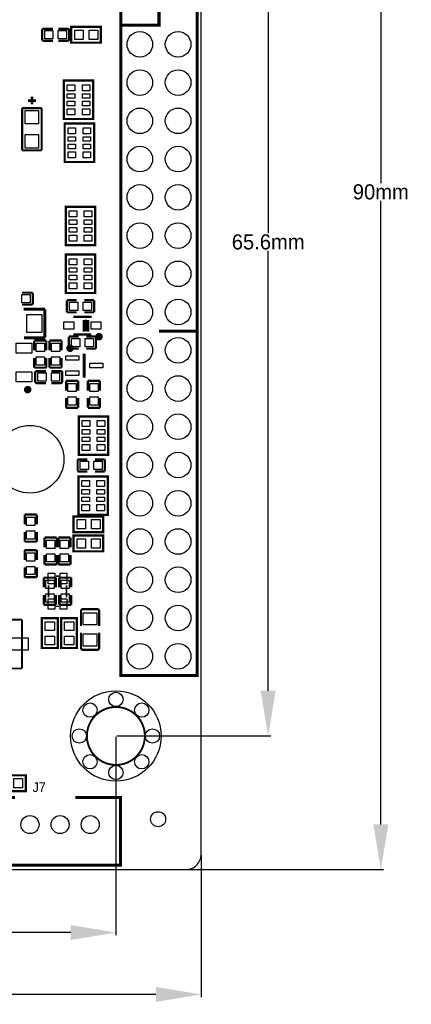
# Model space of a CAD drawing. Extents: x 5 to 312, y -2 to 102.
# Tile 14 of 20: x 130 to 156, y -2 to 64. Entities that reach past the tile are written whole.
import ezdxf

# ---------------------------------------------------------------- set-up
doc = ezdxf.new("R2010")
doc.units = 0
doc.header["$MEASUREMENT"] = 0
doc.layers.get('0').update_dxf_attribs({"linetype": 'CONTINUOUS'})
doc.layers.get('Defpoints').update_dxf_attribs({"linetype": 'CONTINUOUS'})
for name, color, linetype in [('BG_OUTLINE', 6, 'CONTINUOUS'), ('BG_SILKSCREEN_TOP', 7, 'CONTINUOUS'), ('PG_SILKSCREEN_TOP', 7, 'CONTINUOUS'), ('PIN_TOP', 3, 'CONTINUOUS')]:
    doc.layers.add(name, color=color, linetype=linetype)
doc.dimstyles.get("Standard").update_dxf_attribs({"dimtxt": 0.18, "dimasz": 0.18, "dimexe": 0.18, "dimexo": 0.0625, "dimgap": 0.09, "dimtad": 0, "dimtih": 1, "dimtoh": 1, "dimdec": 4, "dimzin": 0, "dimdsep": 46, "dimtxsty": 'STANDARD', "dimcen": 0.09, "dimadec": 0, "dimazin": 0, "dimtfac": 1, "dimtdec": 4, "dimtofl": 0, "dimtmove": 0, "dimatfit": 3, "dimfxl": 1, "dimtolj": 1, "dimtzin": 0, "dimarcsym": 0})

# ---------------------------------------------------------------- blocks, each defined once
blk = doc.blocks.new('*D9')
at = {"color": 0, "linetype": 'Continuous', "lineweight": -2, "transparency": 16777216}
for p, q in [((12.341, 16.107), (12.341, 2.933)), ((136.841, 16.107), (136.841, 2.933)), ((15.341, 3.113), (71.667, 3.113)), ((133.841, 3.113), (77.514, 3.113))]:
    blk.add_line(p, q, dxfattribs=at)
at = {"color": 0, "linetype": 'Continuous', "transparency": 16777216}
for points in [[(15.341, 3.613), (15.341, 2.613), (12.341, 3.113)], [(133.841, 3.613), (133.841, 2.613), (136.841, 3.113)]]:
    blk.add_solid(points, dxfattribs=at)
at = {"layer": 'Defpoints', "color": 0, "linetype": 'Continuous', "transparency": 16777216}
for p in [(12.341, 16.169), (136.841, 16.169), (136.841, 3.113)]:
    blk.add_point(p, dxfattribs=at)
at = {"color": 0, "linetype": 'Continuous', "transparency": 16777216, "insert": (74.591, 3.113), "char_height": 1, "attachment_point": 5}
blk.add_mtext('\\A1;124.5mm', dxfattribs=at)
blk = doc.blocks.new('*D10')
at = {"color": 0, "linetype": 'Continuous', "lineweight": -2, "transparency": 16777216}
for p, q in [((7.417, 8.243), (7.417, -1.177)), ((142.494, 8.243), (142.494, -1.177)), ((10.417, -0.997), (72.699, -0.997)), ((139.494, -0.997), (77.212, -0.997))]:
    blk.add_line(p, q, dxfattribs=at)
at = {"color": 0, "linetype": 'Continuous', "transparency": 16777216}
for points in [[(10.417, -0.497), (10.417, -1.497), (7.417, -0.997)], [(139.494, -0.497), (139.494, -1.497), (142.494, -0.997)]]:
    blk.add_solid(points, dxfattribs=at)
at = {"layer": 'Defpoints', "color": 0, "linetype": 'Continuous', "transparency": 16777216}
for p in [(7.417, 8.306), (142.494, 8.306), (142.494, -0.997)]:
    blk.add_point(p, dxfattribs=at)
at = {"color": 0, "linetype": 'Continuous', "transparency": 16777216, "insert": (74.955, -0.997), "char_height": 1, "attachment_point": 5}
blk.add_mtext('\\A1;135mm', dxfattribs=at)
blk = doc.blocks.new('*D11')
at = {"color": 0, "linetype": 'Continuous', "lineweight": -2, "transparency": 16777216}
for p, q in [((136.903, 81.779), (147.123, 81.779)), ((146.943, 78.779), (146.943, 49.564)), ((146.943, 19.169), (146.943, 48.384)), ((136.903, 16.169), (147.123, 16.169))]:
    blk.add_line(p, q, dxfattribs=at)
at = {"color": 0, "linetype": 'Continuous', "transparency": 16777216}
for points in [[(146.443, 78.779), (147.443, 78.779), (146.943, 81.779)], [(146.443, 19.169), (147.443, 19.169), (146.943, 16.169)]]:
    blk.add_solid(points, dxfattribs=at)
at = {"layer": 'Defpoints', "color": 0, "linetype": 'Continuous', "transparency": 16777216}
for p in [(136.841, 81.779), (136.841, 16.169), (146.943, 16.169)]:
    blk.add_point(p, dxfattribs=at)
at = {"color": 0, "linetype": 'Continuous', "transparency": 16777216, "insert": (146.943, 48.974), "char_height": 1, "attachment_point": 5}
blk.add_mtext('\\A1;65.6mm', dxfattribs=at)
blk = doc.blocks.new('*D12')
at = {"color": 0, "linetype": 'Continuous', "lineweight": -2, "transparency": 16777216}
for p, q in [((141.541, 97.307), (154.594, 97.307)), ((154.414, 94.307), (154.414, 52.889)), ((154.414, 10.29), (154.414, 51.709)), ((141.541, 7.29), (154.594, 7.29))]:
    blk.add_line(p, q, dxfattribs=at)
at = {"color": 0, "linetype": 'Continuous', "transparency": 16777216}
for points in [[(153.914, 94.307), (154.914, 94.307), (154.414, 97.307)], [(153.914, 10.29), (154.914, 10.29), (154.414, 7.29)]]:
    blk.add_solid(points, dxfattribs=at)
at = {"layer": 'Defpoints', "color": 0, "linetype": 'Continuous', "transparency": 16777216}
for p in [(141.478, 97.307), (141.478, 7.29), (154.414, 7.29)]:
    blk.add_point(p, dxfattribs=at)
at = {"color": 0, "linetype": 'Continuous', "transparency": 16777216, "insert": (154.414, 52.299), "char_height": 1, "attachment_point": 5}
blk.add_mtext('\\A1;90mm', dxfattribs=at)

msp = doc.modelspace()

# ---------------------------------------------------------------- linework, layer by layer
at = {"layer": 'BG_OUTLINE'}
msp.add_lwpolyline([(109.4486, 97.3074), (8.4328, 97.3074, 0.414214), (7.4168, 96.2914), (7.4168, 8.3058, 0.414214), (8.4328, 7.2898), (141.478, 7.2898, 0.414214), (142.494, 8.3058), (142.494, 96.2914, 0.414214), (141.478, 97.3074), (112.6744, 97.3074)], format="xyb", close=True, dxfattribs=at)
at = {"layer": 'PG_SILKSCREEN_TOP'}
for points, const_width in [([(137.16, 65.913), (137.16, 20.193), (142.24, 20.193), (142.24, 65.913), (137.16, 65.913)], 0.2), ([(137.16, 63.373), (139.7, 63.373), (139.7, 65.913)], 0.2), ([(131.9421, 62.465), (131.9421, 63.0113)], 0.15001), ([(132.0691, 63.1383), (132.66669, 63.1383)], 0.15001), ([(133.6149, 63.1383), (133.01721, 63.1383)], 0.15001), ([(133.7419, 63.0113), (133.7419, 62.465)], 0.15001), ([(135.79899, 62.21301), (133.874, 62.21301), (133.874, 63.26299), (135.849, 63.26299), (135.849, 62.21301), (135.79899, 62.21301)], 0.15001), ([(132.0691, 62.338), (132.66669, 62.338)], 0.15001), ([(133.6149, 62.338), (133.01721, 62.338)], 0.15001), ([(133.51599, 59.695), (135.341, 59.695), (135.341, 57.145), (133.391, 57.145), (133.391, 59.695), (133.51599, 59.695)], 0.15001), ([(131.5466, 58.3692), (131.0132, 58.3692)], 0.1778), ([(131.2672, 58.6232), (131.2672, 58.1152)], 0.1778), ([(130.61721, 57.86425), (131.91719, 57.86425)], 0.15011), ([(130.61721, 55.06415), (130.61721, 57.86425)], 0.15011), ([(131.91719, 57.86425), (131.91719, 55.06415)], 0.15011), ([(133.56679, 56.83791), (135.3918, 56.83791), (135.3918, 54.2879), (133.4418, 54.2879), (133.4418, 56.83791), (133.56679, 56.83791)], 0.15001), ([(131.91719, 55.06415), (130.61721, 55.06415)], 0.15011), ([(133.64299, 51.313), (135.468, 51.313), (135.468, 48.763), (133.518, 48.763), (133.518, 51.313), (133.64299, 51.313)], 0.15001), ([(133.64299, 48.138), (135.468, 48.138), (135.468, 45.588), (133.518, 45.588), (133.518, 48.138), (133.64299, 48.138)], 0.15001), ([(131.2019, 45.612), (130.60431, 45.612)], 0.15001), ([(131.3289, 45.485), (131.3289, 44.9387)], 0.15001), ([(133.5931, 45.104), (134.24309, 45.104)], 0.15009), ([(133.5931, 44.304), (133.5931, 45.104)], 0.15009), ([(135.3929, 45.104), (134.74291, 45.104)], 0.15009), ([(135.3929, 44.304), (135.3929, 45.104)], 0.15009), ([(131.2019, 44.8117), (130.60431, 44.8117)], 0.15001), ([(132.12902, 44.51096), (130.73405, 44.51096)], 0.1999), ([(132.12902, 42.61104), (132.12902, 44.51096)], 0.1999), ([(134.24309, 44.304), (133.5931, 44.304)], 0.15009), ([(135.24499, 44.00901), (134.02, 44.00901)], 0.15001), ([(134.7059, 43.02399), (134.7059, 43.799)], 0.15001), ([(134.74291, 44.304), (135.3929, 44.304)], 0.15009), ([(134.84499, 43.034), (134.84499, 43.80901)], 0.15001), ([(135.00131, 43.0261), (135.00131, 43.80111)], 0.15001), ([(130.74472, 42.61104), (132.12902, 42.61104)], 0.1999), ([(133.7201, 42.691), (133.7201, 41.891)], 0.15009), ([(134.37009, 42.691), (133.7201, 42.691)], 0.15009), ([(135.22, 42.834), (134.02, 42.834)], 0.15001), ([(134.86991, 42.691), (135.5199, 42.691)], 0.15009), ([(135.5199, 42.691), (135.5199, 41.891)], 0.15009), ([(139.7, 43.053), (142.24, 43.053)], 0.2), ([(131.426, 42.4289), (132.226, 42.4289)], 0.15009), ([(131.426, 41.77891), (131.426, 42.4289)], 0.15009), ([(132.226, 42.4289), (132.226, 41.77891)], 0.15009), ([(132.442, 42.4289), (133.242, 42.4289)], 0.15009), ([(132.442, 41.77891), (132.442, 42.4289)], 0.15009), ([(133.242, 42.4289), (133.242, 41.77891)], 0.15009), ([(133.7201, 41.891), (134.37009, 41.891)], 0.15009), ([(135.5199, 41.891), (134.86991, 41.891)], 0.15009), ([(131.426, 41.27909), (131.426, 40.6291)], 0.15009), ([(132.226, 40.6291), (132.226, 41.27909)], 0.15009), ([(132.442, 41.27909), (132.442, 40.6291)], 0.15009), ([(133.242, 40.6291), (133.242, 41.27909)], 0.15009), ([(134.747, 39.967), (134.747, 41.567)], 0.2), ([(131.426, 40.6291), (132.226, 40.6291)], 0.15009), ([(132.442, 40.6291), (133.242, 40.6291)], 0.15009), ([(131.4849, 39.7317), (131.4849, 40.278)], 0.15001), ([(131.6119, 40.405), (132.20959, 40.405)], 0.15001), ([(133.1577, 40.405), (132.56011, 40.405)], 0.15001), ([(133.2847, 40.278), (133.2847, 39.7317)], 0.15001), ([(131.6119, 39.6047), (132.20959, 39.6047)], 0.15001), ([(133.1577, 39.6047), (132.56011, 39.6047)], 0.15001), ([(133.5342, 39.7619), (134.3342, 39.7619)], 0.15009), ([(133.5342, 39.11191), (133.5342, 39.7619)], 0.15009), ([(134.3342, 39.7619), (134.3342, 39.11191)], 0.15009), ([(134.982, 39.11191), (134.982, 39.7619)], 0.15009), ([(134.982, 39.7619), (135.782, 39.7619)], 0.15009), ([(135.782, 39.7619), (135.782, 39.11191)], 0.15009), ([(133.5342, 38.61209), (133.5342, 37.9621)], 0.15009), ([(134.3342, 37.9621), (134.3342, 38.61209)], 0.15009), ([(134.982, 38.61209), (134.982, 37.9621)], 0.15009), ([(135.782, 37.9621), (135.782, 38.61209)], 0.15009), ([(133.5342, 37.9621), (134.3342, 37.9621)], 0.15009), ([(134.982, 37.9621), (135.782, 37.9621)], 0.15009), ([(134.50659, 37.3938), (136.3316, 37.3938), (136.3316, 34.8438), (134.3816, 34.8438), (134.3816, 37.3938), (134.50659, 37.3938)], 0.15001), ([(134.95429, 34.5376), (134.3043, 34.5376)], 0.15009), ([(134.3043, 34.5376), (134.3043, 33.7376)], 0.15009), ([(135.45411, 34.5376), (136.1041, 34.5376)], 0.15009), ([(136.1041, 34.5376), (136.1041, 33.7376)], 0.15009), ([(134.3043, 33.7376), (134.95429, 33.7376)], 0.15009), ([(134.48119, 33.406), (136.3062, 33.406), (136.3062, 30.856), (134.3562, 30.856), (134.3562, 33.406), (134.48119, 33.406)], 0.15001), ([(136.1041, 33.7376), (135.45411, 33.7376)], 0.15009), ([(131.591, 30.8719), (130.791, 30.8719)], 0.15009), ([(130.791, 30.8719), (130.791, 30.22191)], 0.15009), ([(131.591, 30.22191), (131.591, 30.8719)], 0.15009), ([(135.95139, 29.70101), (134.0264, 29.70101), (134.0264, 30.75099), (136.0014, 30.75099), (136.0014, 29.70101), (135.95139, 29.70101)], 0.15001), ([(130.791, 29.0721), (130.791, 29.72209)], 0.15009), ([(131.591, 29.72209), (131.591, 29.0721)], 0.15009), ([(135.95139, 28.43101), (134.0264, 28.43101), (134.0264, 29.48099), (136.0014, 29.48099), (136.0014, 28.43101), (135.95139, 28.43101)], 0.15001), ([(131.591, 29.0721), (130.791, 29.0721)], 0.15009), ([(132.1118, 28.69791), (132.1118, 29.3479)], 0.15009), ([(132.1118, 29.3479), (132.9118, 29.3479)], 0.15009), ([(132.9118, 29.3479), (132.9118, 28.69791)], 0.15009), ([(133.0262, 28.69791), (133.0262, 29.3479)], 0.15009), ([(133.0262, 29.3479), (133.8262, 29.3479)], 0.15009), ([(133.8262, 29.3479), (133.8262, 28.69791)], 0.15009), ([(131.591, 28.5097), (130.791, 28.5097)], 0.15009), ([(130.791, 28.5097), (130.791, 27.85971)], 0.15009), ([(131.591, 27.85971), (131.591, 28.5097)], 0.15009), ([(132.1118, 28.19809), (132.1118, 27.5481)], 0.15009), ([(132.9118, 27.5481), (132.9118, 28.19809)], 0.15009), ([(133.0262, 28.19809), (133.0262, 27.5481)], 0.15009), ([(133.8262, 27.5481), (133.8262, 28.19809)], 0.15009), ([(132.1118, 27.5481), (132.9118, 27.5481)], 0.15009), ([(133.0262, 27.5481), (133.8262, 27.5481)], 0.15009), ([(130.791, 26.7099), (130.791, 27.35989)], 0.15009), ([(131.591, 27.35989), (131.591, 26.7099)], 0.15009), ([(133.069, 26.781), (132.869, 26.781)], 0.1), ([(131.591, 26.7099), (130.791, 26.7099)], 0.15009), ([(132.861, 26.6809), (132.061, 26.6809)], 0.15009), ([(132.061, 26.6809), (132.061, 26.03091)], 0.15009), ([(132.369, 26.181), (132.369, 25.381)], 0.1), ([(132.861, 26.03091), (132.861, 26.6809)], 0.15009), ([(133.877, 26.6809), (133.077, 26.6809)], 0.15009), ([(133.077, 26.6809), (133.077, 26.03091)], 0.15009), ([(133.569, 26.181), (133.569, 25.381)], 0.1), ([(133.877, 26.03091), (133.877, 26.6809)], 0.15009), ([(132.061, 24.8811), (132.061, 25.53109)], 0.15009), ([(132.861, 25.53109), (132.861, 24.8811)], 0.15009), ([(133.077, 24.8811), (133.077, 25.53109)], 0.15009), ([(133.877, 25.53109), (133.877, 24.8811)], 0.15009), ([(132.861, 24.8811), (132.061, 24.8811)], 0.15009), ([(133.877, 24.8811), (133.077, 24.8811)], 0.15009), ([(133.069, 24.781), (132.869, 24.781)], 0.1), ([(134.52856, 24.46274), (134.52856, 23.47011)], 0.15011), ([(134.65556, 24.58974), (135.60044, 24.58974)], 0.15011), ([(135.72744, 24.46274), (135.72744, 23.47011)], 0.15011), ([(126.9413, 23.90079), (130.605, 23.90079)], 0.127), ([(130.605, 23.90079), (130.605, 20.65081)], 0.127), ([(131.93601, 22.06201), (131.93601, 23.987), (132.98599, 23.987), (132.98599, 22.012), (131.93601, 22.012), (131.93601, 22.06201)], 0.15001), ([(133.20601, 22.06201), (133.20601, 23.987), (134.25599, 23.987), (134.25599, 22.012), (133.20601, 22.012), (133.20601, 22.06201)], 0.15001), ([(134.52856, 22.01926), (134.52856, 23.02866)], 0.15011), ([(135.72744, 22.01926), (135.72744, 23.02866)], 0.15011), ([(135.60044, 21.89226), (134.65556, 21.89226)], 0.15011), ([(130.605, 20.65081), (126.9413, 20.65081)], 0.127), ([(128.94521, 13.55519), (130.8702, 13.55519), (130.8702, 12.50521), (128.8952, 12.50521), (128.8952, 13.55519), (128.94521, 13.55519)], 0.15001), ([(130.14096, 12.087), (127.14097, 12.087), (127.14097, 7.58701), (137.14095, 7.58701), (137.14095, 12.087), (134.14096, 12.087)], 0.2)]:
    msp.add_lwpolyline(points, dxfattribs=dict(at, const_width=const_width))
for points, const_width in [([(131.9421, 63.0113, -0.414253), (132.0691, 63.1383)], 0.15001), ([(133.6149, 63.1383, -0.414253), (133.7419, 63.0113)], 0.15001), ([(132.0691, 62.338, -0.414331), (131.9421, 62.465)], 0.15001), ([(133.7419, 62.465, -0.414331), (133.6149, 62.338)], 0.15001), ([(131.2019, 45.612, -0.414331), (131.3289, 45.485)], 0.15001), ([(131.3289, 44.9387, -0.414253), (131.2019, 44.8117)], 0.15001), ([(135.84499, 42.68399, 0.999988), (135.595, 42.68401, 1.000012), (135.84499, 42.68399)], 0.25001), ([(133.92201, 41.91701, 1.000018), (133.672, 41.91698, 0.999982), (133.92201, 41.91701)], 0.25001), ([(131.4849, 40.278, -0.414331), (131.6119, 40.405)], 0.15001), ([(133.1577, 40.405, -0.414331), (133.2847, 40.278)], 0.15001), ([(131.11579, 39.1702, 0.999971), (130.8658, 39.1702, 1.000029), (131.11579, 39.1702)], 0.25001), ([(131.6119, 39.6047, -0.414253), (131.4849, 39.7317)], 0.15001), ([(133.2847, 39.7317, -0.414253), (133.1577, 39.6047)], 0.15001), ([(134.52856, 24.46274, -0.414214), (134.65556, 24.58974)], 0.15011), ([(135.60044, 24.58974, -0.414214), (135.72744, 24.46274)], 0.15011), ([(134.65556, 21.89226, -0.414214), (134.52856, 22.01926)], 0.15011), ([(135.72744, 22.01926, -0.414214), (135.60044, 21.89226)], 0.15011), ([(138.684, 15.621, 1), (134.99719, 16.71701, 1), (138.684, 15.621)], 0.127)]:
    msp.add_lwpolyline(points, format="xyb", dxfattribs=dict(at, const_width=const_width))
at = {"layer": 'PIN_TOP'}
for points in [[(132.66692, 63.01301), (132.66692, 62.46299), (132.11691, 62.46299), (132.11691, 63.01301)], [(133.56709, 63.01301), (133.56709, 62.46299), (133.01708, 62.46299), (133.01708, 63.01301)], [(134.10899, 63.04799), (134.67899, 63.04799), (134.67899, 62.42801), (134.10899, 62.42801)], [(135.06901, 63.04799), (135.63901, 63.04799), (135.63901, 62.42801), (135.06901, 62.42801)], [(133.61581, 59.02061), (133.61581, 59.41939), (134.11619, 59.41939), (134.11619, 59.02061)], [(134.61581, 59.02061), (134.61581, 59.41939), (135.11619, 59.41939), (135.11619, 59.02061)], [(133.61581, 58.52015), (133.61581, 58.81987), (134.11619, 58.81987), (134.11619, 58.52015)], [(133.61581, 58.02013), (133.61581, 58.31985), (134.11619, 58.31985), (134.11619, 58.02013)], [(134.61581, 58.52015), (134.61581, 58.81987), (135.11619, 58.81987), (135.11619, 58.52015)], [(134.61581, 58.02013), (134.61581, 58.31985), (135.11619, 58.31985), (135.11619, 58.02013)], [(130.81725, 57.71425), (131.71715, 57.71425), (131.71715, 56.81435), (130.81725, 56.81435)], [(133.61581, 57.42061), (133.61581, 57.81939), (134.11619, 57.81939), (134.11619, 57.42061)], [(134.61581, 57.42061), (134.61581, 57.81939), (135.11619, 57.81939), (135.11619, 57.42061)], [(133.66661, 56.16351), (133.66661, 56.56229), (134.16699, 56.56229), (134.16699, 56.16351)], [(134.66661, 56.16351), (134.66661, 56.56229), (135.16699, 56.56229), (135.16699, 56.16351)], [(130.81725, 56.11405), (131.71715, 56.11405), (131.71715, 55.21415), (130.81725, 55.21415)], [(133.66661, 55.66306), (133.66661, 55.96278), (134.16699, 55.96278), (134.16699, 55.66306)], [(134.66661, 55.66306), (134.66661, 55.96278), (135.16699, 55.96278), (135.16699, 55.66306)], [(133.66661, 55.16303), (133.66661, 55.46275), (134.16699, 55.46275), (134.16699, 55.16303)], [(133.66661, 54.56352), (133.66661, 54.9623), (134.16699, 54.9623), (134.16699, 54.56352)], [(134.66661, 55.16303), (134.66661, 55.46275), (135.16699, 55.46275), (135.16699, 55.16303)], [(134.66661, 54.56352), (134.66661, 54.9623), (135.16699, 54.9623), (135.16699, 54.56352)], [(133.74281, 50.63861), (133.74281, 51.03739), (134.24319, 51.03739), (134.24319, 50.63861)], [(134.74281, 50.63861), (134.74281, 51.03739), (135.24319, 51.03739), (135.24319, 50.63861)], [(133.74281, 50.13815), (133.74281, 50.43787), (134.24319, 50.43787), (134.24319, 50.13815)], [(134.74281, 50.13815), (134.74281, 50.43787), (135.24319, 50.43787), (135.24319, 50.13815)], [(133.74281, 49.63813), (133.74281, 49.93785), (134.24319, 49.93785), (134.24319, 49.63813)], [(134.74281, 49.63813), (134.74281, 49.93785), (135.24319, 49.93785), (135.24319, 49.63813)], [(133.74281, 49.03861), (133.74281, 49.43739), (134.24319, 49.43739), (134.24319, 49.03861)], [(134.74281, 49.03861), (134.74281, 49.43739), (135.24319, 49.43739), (135.24319, 49.03861)], [(133.74281, 47.46361), (133.74281, 47.86239), (134.24319, 47.86239), (134.24319, 47.46361)], [(134.74281, 47.46361), (134.74281, 47.86239), (135.24319, 47.86239), (135.24319, 47.46361)], [(133.74281, 46.96315), (133.74281, 47.26287), (134.24319, 47.26287), (134.24319, 46.96315)], [(134.74281, 46.96315), (134.74281, 47.26287), (135.24319, 47.26287), (135.24319, 46.96315)], [(133.74281, 46.46313), (133.74281, 46.76285), (134.24319, 46.76285), (134.24319, 46.46313)], [(134.74281, 46.46313), (134.74281, 46.76285), (135.24319, 46.76285), (135.24319, 46.46313)], [(133.74281, 45.86361), (133.74281, 46.26239), (134.24319, 46.26239), (134.24319, 45.86361)], [(134.74281, 45.86361), (134.74281, 46.26239), (135.24319, 46.26239), (135.24319, 45.86361)], [(130.60408, 44.93699), (130.60408, 45.48701), (131.15409, 45.48701), (131.15409, 44.93699)], [(134.31792, 44.97901), (134.31792, 44.42899), (133.76791, 44.42899), (133.76791, 44.97901)], [(135.21809, 44.97901), (135.21809, 44.42899), (134.66808, 44.42899), (134.66808, 44.97901)], [(131.929, 44.161), (131.929, 42.961), (130.929, 42.961), (130.929, 44.161)], [(134.04501, 43.684), (134.04501, 43.184), (133.395, 43.184), (133.395, 43.684)], [(135.845, 43.684), (135.845, 43.184), (135.19499, 43.184), (135.19499, 43.684)], [(133.89491, 42.01599), (133.89491, 42.56601), (134.44492, 42.56601), (134.44492, 42.01599)], [(134.79508, 42.01599), (134.79508, 42.56601), (135.34509, 42.56601), (135.34509, 42.01599)], [(131.26582, 42.24522), (131.26582, 41.5952), (130.2158, 41.5952), (130.2158, 42.24522)], [(132.10101, 41.70408), (131.55099, 41.70408), (131.55099, 42.25409), (132.10101, 42.25409)], [(133.11701, 41.70408), (132.56699, 41.70408), (132.56699, 42.25409), (133.11701, 42.25409)], [(132.10101, 40.80391), (131.55099, 40.80391), (131.55099, 41.35392), (132.10101, 41.35392)], [(133.11701, 40.80391), (132.56699, 40.80391), (132.56699, 41.35392), (133.11701, 41.35392)], [(133.52198, 41.11699), (133.52198, 41.41699), (134.37199, 41.41699), (134.37199, 41.11699)], [(135.12198, 40.61699), (135.12198, 40.91699), (135.97199, 40.91699), (135.97199, 40.61699)], [(131.26582, 40.34519), (131.26582, 39.69518), (130.2158, 39.69518), (130.2158, 40.34519)], [(131.65971, 39.72999), (131.65971, 40.28001), (132.20972, 40.28001), (132.20972, 39.72999)], [(132.55988, 39.72999), (132.55988, 40.28001), (133.10989, 40.28001), (133.10989, 39.72999)], [(133.52198, 40.11699), (133.52198, 40.41699), (134.37199, 40.41699), (134.37199, 40.11699)], [(134.20921, 39.03708), (133.65919, 39.03708), (133.65919, 39.58709), (134.20921, 39.58709)], [(135.65701, 39.03708), (135.10699, 39.03708), (135.10699, 39.58709), (135.65701, 39.58709)], [(134.20921, 38.13691), (133.65919, 38.13691), (133.65919, 38.68692), (134.20921, 38.68692)], [(135.65701, 38.13691), (135.10699, 38.13691), (135.10699, 38.68692), (135.65701, 38.68692)], [(134.60641, 36.71941), (134.60641, 37.11819), (135.10679, 37.11819), (135.10679, 36.71941)], [(135.60641, 36.71941), (135.60641, 37.11819), (136.10679, 37.11819), (136.10679, 36.71941)], [(134.60641, 36.21895), (134.60641, 36.51867), (135.10679, 36.51867), (135.10679, 36.21895)], [(134.60641, 35.71893), (134.60641, 36.01865), (135.10679, 36.01865), (135.10679, 35.71893)], [(135.60641, 36.21895), (135.60641, 36.51867), (136.10679, 36.51867), (136.10679, 36.21895)], [(135.60641, 35.71893), (135.60641, 36.01865), (136.10679, 36.01865), (136.10679, 35.71893)], [(134.60641, 35.11941), (134.60641, 35.51819), (135.10679, 35.51819), (135.10679, 35.11941)], [(135.60641, 35.11941), (135.60641, 35.51819), (136.10679, 35.51819), (136.10679, 35.11941)], [(134.47911, 33.86259), (134.47911, 34.41261), (135.02912, 34.41261), (135.02912, 33.86259)], [(135.37928, 33.86259), (135.37928, 34.41261), (135.92929, 34.41261), (135.92929, 33.86259)], [(134.58101, 32.73161), (134.58101, 33.13039), (135.08139, 33.13039), (135.08139, 32.73161)], [(135.58101, 32.73161), (135.58101, 33.13039), (136.08139, 33.13039), (136.08139, 32.73161)], [(134.58101, 32.23115), (134.58101, 32.53087), (135.08139, 32.53087), (135.08139, 32.23115)], [(135.58101, 32.23115), (135.58101, 32.53087), (136.08139, 32.53087), (136.08139, 32.23115)], [(134.58101, 31.73113), (134.58101, 32.03085), (135.08139, 32.03085), (135.08139, 31.73113)], [(134.58101, 31.13161), (134.58101, 31.53039), (135.08139, 31.53039), (135.08139, 31.13161)], [(135.58101, 31.73113), (135.58101, 32.03085), (136.08139, 32.03085), (136.08139, 31.73113)], [(135.58101, 31.13161), (135.58101, 31.53039), (136.08139, 31.53039), (136.08139, 31.13161)], [(130.91599, 30.69709), (131.46601, 30.69709), (131.46601, 30.14708), (130.91599, 30.14708)], [(134.26139, 30.53599), (134.83139, 30.53599), (134.83139, 29.91601), (134.26139, 29.91601)], [(135.22141, 30.53599), (135.79141, 30.53599), (135.79141, 29.91601), (135.22141, 29.91601)], [(130.91599, 29.79692), (131.46601, 29.79692), (131.46601, 29.24691), (130.91599, 29.24691)], [(132.78681, 28.62308), (132.23679, 28.62308), (132.23679, 29.17309), (132.78681, 29.17309)], [(133.70121, 28.62308), (133.15119, 28.62308), (133.15119, 29.17309), (133.70121, 29.17309)], [(134.26139, 29.26599), (134.83139, 29.26599), (134.83139, 28.64601), (134.26139, 28.64601)], [(135.22141, 29.26599), (135.79141, 29.26599), (135.79141, 28.64601), (135.22141, 28.64601)], [(130.91599, 28.33489), (131.46601, 28.33489), (131.46601, 27.78488), (130.91599, 27.78488)], [(132.78681, 27.72291), (132.23679, 27.72291), (132.23679, 28.27292), (132.78681, 28.27292)], [(133.70121, 27.72291), (133.15119, 27.72291), (133.15119, 28.27292), (133.70121, 28.27292)], [(130.91599, 27.43472), (131.46601, 27.43472), (131.46601, 26.88471), (130.91599, 26.88471)], [(132.344, 26.98101), (132.79401, 26.98101), (132.79401, 26.28101), (132.344, 26.28101)], [(133.14399, 26.98101), (133.59401, 26.98101), (133.59401, 26.28101), (133.14399, 26.28101)], [(132.18599, 26.50609), (132.73601, 26.50609), (132.73601, 25.95608), (132.18599, 25.95608)], [(133.20199, 26.50609), (133.75201, 26.50609), (133.75201, 25.95608), (133.20199, 25.95608)], [(132.18599, 25.60592), (132.73601, 25.60592), (132.73601, 25.05591), (132.18599, 25.05591)], [(133.20199, 25.60592), (133.75201, 25.60592), (133.75201, 25.05591), (133.20199, 25.05591)], [(132.344, 25.28099), (132.79401, 25.28099), (132.79401, 24.58099), (132.344, 24.58099)], [(133.14399, 25.28099), (133.59401, 25.28099), (133.59401, 24.58099), (133.14399, 24.58099)], [(135.578, 23.54103), (134.678, 23.54103), (134.678, 24.34102), (135.578, 24.34102)], [(132.77099, 23.75201), (132.77099, 23.18201), (132.15101, 23.18201), (132.15101, 23.75201)], [(134.04099, 23.75201), (134.04099, 23.18201), (133.42101, 23.18201), (133.42101, 23.75201)], [(135.578, 22.14098), (134.678, 22.14098), (134.678, 22.94098), (135.578, 22.94098)], [(131.02999, 22.6758), (131.02999, 21.8758), (129.82999, 21.8758), (129.82999, 22.6758)], [(132.77099, 22.79199), (132.77099, 22.22199), (132.15101, 22.22199), (132.15101, 22.79199)], [(134.04099, 22.79199), (134.04099, 22.22199), (133.42101, 22.22199), (133.42101, 22.79199)], [(130.63521, 12.72021), (130.06521, 12.72021), (130.06521, 13.34019), (130.63521, 13.34019)]]:
    msp.add_lwpolyline(points, close=True, dxfattribs=at)
for centre, radius in [((138.43, 62.103), 0.85), ((140.97, 62.103), 0.85), ((138.43, 59.563), 0.85), ((140.97, 59.563), 0.85), ((138.43, 57.023), 0.85), ((140.97, 57.023), 0.85), ((138.43, 54.483), 0.85), ((140.97, 54.483), 0.85), ((138.43, 51.943), 0.85), ((140.97, 51.943), 0.85), ((138.43, 49.403), 0.85), ((140.97, 49.403), 0.85), ((138.43, 46.863), 0.85), ((140.97, 46.863), 0.85), ((138.43, 44.323), 0.85), ((140.97, 44.323), 0.85), ((138.43, 41.783), 0.85), ((140.97, 41.783), 0.85), ((138.43, 39.243), 0.85), ((140.97, 39.243), 0.85), ((138.43, 36.703), 0.85), ((140.97, 36.703), 0.85), ((131.14, 34.544), 2.25), ((138.43, 34.163), 0.85), ((140.97, 34.163), 0.85), ((138.43, 31.623), 0.85), ((140.97, 31.623), 0.85), ((138.43, 29.083), 0.85), ((140.97, 29.083), 0.85), ((138.43, 26.543), 0.85), ((140.97, 26.543), 0.85), ((138.43, 24.003), 0.85), ((140.97, 24.003), 0.85), ((138.43, 21.463), 0.85), ((140.97, 21.463), 0.85), ((136.8406, 16.169), 2.99999), ((136.8406, 18.59399), 0.47501), ((135.12559, 17.88401), 0.47501), ((138.5556, 17.88401), 0.47501), ((134.41561, 16.169), 0.47501), ((139.26558, 16.169), 0.47501), ((139.26558, 16.169), 0.47501), ((135.12559, 14.454), 0.47501), ((138.5556, 14.454), 0.47501), ((136.8406, 13.74402), 0.47501), ((139.64069, 10.63991), 0.5), ((131.14096, 10.287), 0.6), ((133.14096, 10.287), 0.6), ((135.14095, 10.287), 0.6)]:
    msp.add_circle(centre, radius, dxfattribs=at)

# ---------------------------------------------------------------- texts
at = {"layer": 'BG_SILKSCREEN_TOP', "width": 0.96}
msp.add_text('J7', height=0.635, dxfattribs=at).set_placement((131.318, 12.446))

# ---------------------------------------------------------------- dimensions: what is measured, and where the dimension line sits
at = {"linetype": 'Continuous'}
for base, p1, p2, text, picture, middle in [((154.41438, 7.2898), (141.478, 97.3074), (141.478, 7.2898), '90mm', '*D12', (154.41438, 52.2986)), ((146.94343, 16.169), (136.8406, 81.77901), (136.8406, 16.169), '65.6mm', '*D11', (146.94343, 48.97401))]:
    dim = msp.add_linear_dim(base=base, p1=p1, p2=p2, angle=90, text=text, dimstyle='Standard', override={"dimtxt": 1, "dimasz": 3}, dxfattribs=at)
    dim.commit()
    dim.dimension.update_dxf_attribs({"geometry": picture, "text_midpoint": middle})
for base, p1, p2, text, picture, middle in [((136.8406, 3.11317), (12.34059, 16.169), (136.8406, 16.169), '124.5mm', '*D9', (74.59059, 3.11317)), ((142.494, -0.99669), (7.4168, 8.3058), (142.494, 8.3058), '135mm', '*D10', (74.9554, -0.99669))]:
    dim = msp.add_linear_dim(base=base, p1=p1, p2=p2, text=text, dimstyle='Standard', override={"dimtxt": 1, "dimasz": 3}, dxfattribs=at)
    dim.commit()
    dim.dimension.update_dxf_attribs({"geometry": picture, "text_midpoint": middle})

doc.saveas('drawing.dxf')
